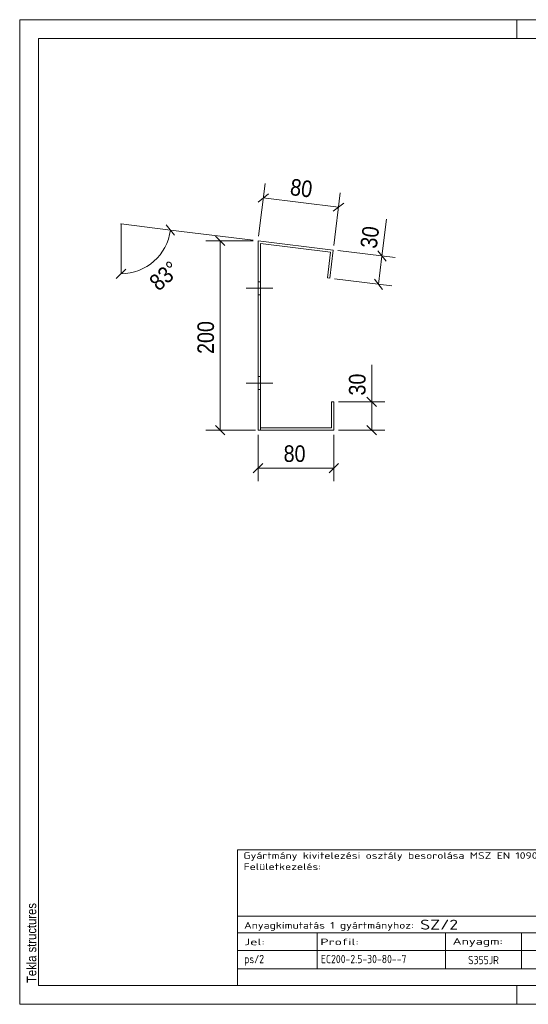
# Model space of a CAD drawing. Header units: millimetres. Extents: x 1 to 296, y 1 to 209.
# Tile 1 of 2: x 1 to 108, y 1 to 209. Entities that reach past the tile are written whole.
import ezdxf

# ---------------------------------------------------------------- set-up
doc = ezdxf.new("R2010")
doc.units = ezdxf.units.MM
doc.linetypes.add('XKITLINE00', pattern=[0])
doc.linetypes.add('XKITLINE04', pattern=[3, 0.5, -0.5, 0.5, -0.5, 0.5, -0.5])
for name, color, linetype, lineweight in [('Bemassung', 1, 'Continuous', 0), ('Schrauben', 7, 'Continuous', 0), ('Teil', 7, 'Continuous', 0), ('Ueberschrift', 7, 'Continuous', 0), ('Zeichnungsrahmen', 3, 'Continuous', 0)]:
    doc.layers.add(name, color=color, linetype=linetype, lineweight=lineweight)
doc.styles.add('ARIAL', font='ARIAL.TTF')
doc.styles.add('ISOCPEUR', font='ISOCPEUR.TTF')

msp = doc.modelspace()

# ---------------------------------------------------------------- linework, layer by layer
at = {"layer": 'Bemassung', "linetype": 'XKITLINE00', "lineweight": 0}
for p, q in [((51.44, 163.28), (52.81, 174.37)), ((53.54, 172.2), (51.33, 170.48)), ((52.43, 171.34), (68.31, 169.39)), ((67.32, 161.33), (68.69, 172.42)), ((69.42, 170.25), (67.21, 168.53)), ((77.5, 159.07), (78.46, 166.83)), ((77.5, 159.07), (78.46, 166.83)), ((32.81, 164.56), (22.39, 165.84)), ((22.39, 155.34), (22.39, 165.84)), ((33.68, 163.45), (31.95, 165.66)), ((50.33, 162.41), (32.81, 164.56)), ((50.32, 162.28), (40.27, 162.28)), ((42.33, 163.27), (44.31, 161.29)), ((43.32, 122.28), (43.32, 162.28)), ((68.19, 160.21), (80.28, 158.73)), ((76.64, 160.17), (78.36, 157.97)), ((76.77, 153.11), (77.5, 159.07)), ((21.4, 154.35), (23.38, 156.33)), ((67.46, 154.26), (79.55, 152.77)), ((75.91, 154.22), (77.63, 152.01)), ((75.32, 128.28), (75.32, 136.1)), ((75.32, 128.28), (75.32, 136.1)), ((74.33, 129.27), (76.31, 127.29)), ((68.32, 128.28), (78.12, 128.28)), ((75.32, 122.28), (75.32, 128.28)), ((42.33, 123.27), (44.31, 121.29)), ((74.33, 123.27), (76.31, 121.29)), ((50.82, 122.28), (40.27, 122.28)), ((51.32, 121.28), (51.32, 111.48)), ((67.32, 121.28), (67.32, 111.48)), ((68.32, 122.28), (78.12, 122.28)), ((52.31, 115.27), (50.33, 113.29)), ((68.31, 115.27), (66.33, 113.29)), ((51.32, 114.28), (67.32, 114.28))]:
    msp.add_line(p, q, dxfattribs=at)
msp.add_arc((22.39, 165.84), 10.5, 270, 353, dxfattribs=at)
at = {"layer": 'Bemassung'}
for p in [(52.43, 171.34), (68.31, 169.39), (22.39, 165.84), (32.81, 164.56), (43.32, 162.28), (77.5, 159.07), (22.39, 155.34), (76.77, 153.11), (75.32, 128.28), (43.32, 122.28), (75.32, 122.28), (51.32, 114.28), (67.32, 114.28)]:
    msp.add_point(p, dxfattribs=at)
at = {"layer": 'Schrauben', "linetype": 'XKITLINE00', "lineweight": 0}
for p, q in [((54.42, 152.25), (48.82, 152.25)), ((54.42, 152.25), (48.82, 152.25)), ((51.82, 153.65), (51.32, 153.65)), ((51.82, 153.65), (51.32, 153.65)), ((51.82, 150.85), (51.32, 150.85)), ((51.82, 150.85), (51.32, 150.85)), ((51.82, 133.65), (51.32, 133.65)), ((51.82, 133.65), (51.32, 133.65)), ((54.42, 132.25), (48.82, 132.25)), ((54.42, 132.25), (48.82, 132.25)), ((51.82, 130.85), (51.32, 130.85)), ((51.82, 130.85), (51.32, 130.85))]:
    msp.add_line(p, q, dxfattribs=at)
at = {"layer": 'Teil', "linetype": 'XKITLINE00', "lineweight": 0}
for p, q in [((67.2, 160.33), (51.32, 162.28)), ((51.32, 162.28), (51.32, 122.28)), ((51.82, 161.72), (66.64, 159.9)), ((51.82, 122.28), (51.82, 161.72)), ((66.47, 154.38), (67.2, 160.33)), ((66.64, 159.9), (65.97, 154.44)), ((65.97, 154.44), (66.47, 154.38)), ((66.82, 122.78), (66.82, 128.28)), ((66.82, 128.28), (67.32, 128.28)), ((67.32, 128.28), (67.32, 122.28)), ((51.82, 122.78), (66.82, 122.78)), ((67.32, 122.28), (51.32, 122.28))]:
    msp.add_line(p, q, dxfattribs=at)
at = {"layer": 'Ueberschrift', "linetype": 'XKITLINE00', "lineweight": 0}
for p, q in [((46.99, 33.61), (159, 33.61)), ((47, 33.6), (47, 19.62)), ((46.99, 19.62), (158.99, 19.62)), ((46.99, 19.62), (46.99, 16.12)), ((46.99, 16.12), (158.99, 16.12)), ((46.99, 16.12), (46.99, 12.34)), ((63.79, 16.12), (63.79, 12.33)), ((90.92, 12.34), (90.92, 16.14)), ((106.99, 16.06), (106.99, 12.34)), ((46.99, 12.34), (158.99, 12.34)), ((46.99, 12.31), (47, 8.5)), ((63.79, 12.31), (63.79, 8.5)), ((90.93, 8.56), (90.93, 12.3)), ((106.99, 12.3), (106.99, 8.5)), ((46.99, 8.5), (158.99, 8.5)), ((46.99, 8.5), (46.99, 5))]:
    msp.add_line(p, q, dxfattribs=at)
at = {"layer": 'Ueberschrift', "linetype": 'XKITLINE04', "lineweight": 0}
msp.add_line((47, 8.5), (158.99, 8.5), dxfattribs=at)
at = {"layer": 'Zeichnungsrahmen', "linetype": 'XKITLINE00', "lineweight": 0}
for p, q in [((296, 209), (1, 209)), ((1, 209), (1, 1)), ((106, 205), (106, 209)), ((292, 205), (5, 205)), ((5, 205), (5, 5)), ((5, 5), (292, 5)), ((106, 1), (106, 5)), ((1, 1), (296, 1))]:
    msp.add_line(p, q, dxfattribs=at)

# ---------------------------------------------------------------- texts
at = {"layer": 'Bemassung', "style": 'ARIAL', "width": 0.85}
for s, rotation, p in [('80', -7.0015, (57.96, 171.97)), ('30', 82.9987, (76.37, 160.53)), ('83°', 41.4993, (30.35, 151.51)), ('200', 90.0002, (42.02, 138.39)), ('30', 90.0002, (74.02, 129.6))]:
    msp.add_text(s, height=3.5, rotation=rotation, dxfattribs=at).set_placement(p)
msp.add_text('80', height=3.5, dxfattribs=at).set_placement((56.73, 115.58))
at = {"layer": 'Ueberschrift', "style": 'ISOCPEUR'}
for s, height, width, p in [('Gyártmány kivitelezési osztály besorolása MSZ EN 1090-2:2008 szerint:', 1.4, 1.275, (48.24, 31.72)), ('Felületkezelés:', 1.4, 1.275, (48.28, 29.37)), ('SZ/2', 2.1, 1.275, (85.56, 16.78)), ('Anyagkimutatás 1 gyártmányhoz:', 1.4, 1.275, (48.39, 16.99)), ('Jel:', 1.4, 1.513248, (48.39, 13.49)), ('Profil:', 1.4, 1.513248, (64.49, 13.49)), ('Anyagm:', 1.4, 1.513248, (92.41, 13.59)), ('ps/2', 1.75, 0.85, (48.39, 9.68)), ('EC200-2.5-30-80--7', 1.75, 0.85, (64.61, 9.68)), ('S355JR', 1.75, 0.85, (95.66, 9.47))]:
    msp.add_text(s, height=height, dxfattribs=dict(at, width=width)).set_placement(p)
at = {"layer": 'Zeichnungsrahmen', "style": 'ARIAL', "width": 0.85}
msp.add_text('Tekla structures', height=2, rotation=90, dxfattribs=at).set_placement((4.5, 5.5))

doc.saveas('drawing.dxf')
